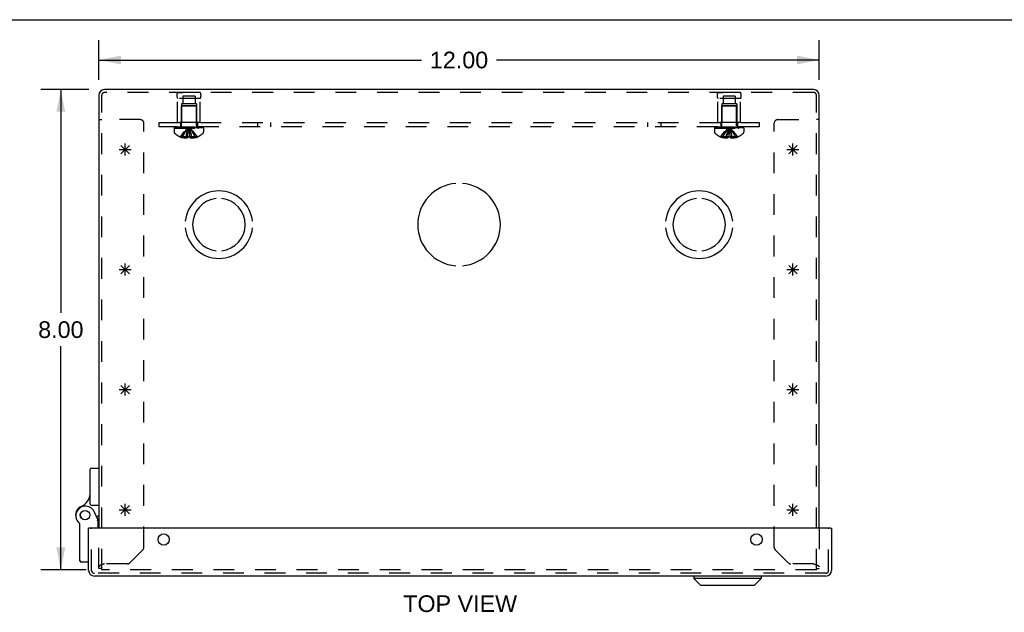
# Model space of a CAD drawing. Header units: inches. Extents: x 0 to 63, y 0 to 40.7.
# Tile 11 of 14: x 14.4 to 30.8, y 30.9 to 40.7. Entities that reach past the tile are written whole.
import ezdxf

# ---------------------------------------------------------------- set-up
doc = ezdxf.new("R2010")
doc.units = ezdxf.units.IN
doc.header["$LTSCALE"] = 3.462963
doc.header["$MEASUREMENT"] = 0
doc.linetypes.add('HIDDEN', pattern=[0.2, 0.1, -0.1])
doc.layers.get('0').update_dxf_attribs({"linetype": 'CONTINUOUS'})
for name, color, linetype in [('DEFAULT_2', 8, 'HIDDEN'), ('DIMENSIONS', 7, 'CONTINUOUS'), ('DOOR_ASSEMBLY', 7, 'CONTINUOUS'), ('OPEN', 7, 'CONTINUOUS'), ('SPOTWELDS', 7, 'CONTINUOUS'), ('SUBPANEL', 7, 'CONTINUOUS')]:
    doc.layers.add(name, color=color, linetype=linetype)
doc.styles.get("Standard").update_dxf_attribs({"font": 'arial.ttf'})
doc.dimstyles.new('DIMSTYLE_1', dxfattribs={"dimtxt": 0.277778, "dimasz": 0.37037, "dimexe": 0.09, "dimexo": 0.07, "dimgap": 0.0375, "dimtad": 0, "dimtih": 1, "dimtoh": 1, "dimzin": 4, "dimdsep": 46, "dimtxsty": 'Standard', "dimblk": '_FILLED', "dimblk1": '_FILLED', "dimblk2": '_FILLED', "dimcen": 0.09, "dimadec": 3, "dimazin": 1, "dimtfac": 1, "dimtdec": 3, "dimtofl": 0, "dimtmove": 0, "dimatfit": 3, "dimldrblk": '_FILLED', "dimfxl": 0, "dimtolj": 1, "dimtzin": 4, "dimarcsym": 0})

# ---------------------------------------------------------------- blocks, each defined once
blk = doc.blocks.new('_FILLED')
at = {"color": 0, "linetype": 'ByBlock'}
blk.add_solid([(0, 0), (-1, 0.2), (-1, -0.2)], dxfattribs=at)
blk = doc.blocks.new('*D1')
at = {"layer": 'DIMENSIONS', "color": 2, "linetype": 'Continuous'}
for p, q in [((15.711, 39.74), (15.711, 40.402)), ((27.711, 39.74), (27.711, 40.402)), ((15.711, 40.069), (21.087, 40.069)), ((27.711, 40.069), (22.336, 40.069))]:
    blk.add_line(p, q, dxfattribs=at)
at = {"layer": 'DIMENSIONS', "color": 2, "linetype": 'Continuous', "xscale": 0.3703703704, "yscale": 0.3703703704, "zscale": 0.3703703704, "rotation": 180}
blk.add_blockref('_FILLED', (15.711, 40.069), dxfattribs=at)
at = {"layer": 'DIMENSIONS', "color": 2, "linetype": 'Continuous', "xscale": 0.3703703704, "yscale": 0.3703703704, "zscale": 0.3703703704}
blk.add_blockref('_FILLED', (27.711, 40.069), dxfattribs=at)
at = {"layer": 'DIMENSIONS', "color": 2, "linetype": 'Continuous', "insert": (21.711, 40.208), "char_height": 0.2778, "width": 0.97067, "attachment_point": 2, "line_spacing_factor": 0.9}
blk.add_mtext('12.00', dxfattribs=at)
blk = doc.blocks.new('*D2')
at = {"layer": 'DIMENSIONS', "color": 2, "linetype": 'Continuous'}
for p, q in [((15.547, 39.576), (14.745, 39.576)), ((15.078, 39.576), (15.078, 35.854)), ((15.078, 31.576), (15.078, 35.298)), ((15.5, 31.576), (14.745, 31.576))]:
    blk.add_line(p, q, dxfattribs=at)
at = {"layer": 'DIMENSIONS', "color": 2, "linetype": 'Continuous', "xscale": 0.3703703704, "yscale": 0.3703703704, "zscale": 0.3703703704}
for p, rotation in [((15.078, 39.576), 90), ((15.078, 31.576), 270)]:
    blk.add_blockref('_FILLED', p, dxfattribs=dict(at, rotation=rotation))
at = {"layer": 'DIMENSIONS', "color": 2, "linetype": 'Continuous', "insert": (15.078, 35.715), "char_height": 0.2778, "width": 0.75485, "attachment_point": 2, "line_spacing_factor": 0.9}
blk.add_mtext('8.00', dxfattribs=at)

msp = doc.modelspace()

# ---------------------------------------------------------------- linework, layer by layer
at = {"color": 7, "linetype": 'Continuous'}
for p, q in [((0, 40.741), (62.963, 40.741)), ((15.711, 39.076), (15.759, 39.076)), ((27.711, 39.076), (27.663, 39.076))]:
    msp.add_line(p, q, dxfattribs=at)
at = {"color": 3, "linetype": 'Continuous'}
for p, q in [((27.617, 39.576), (15.806, 39.576)), ((15.711, 39.481), (15.711, 32.267)), ((27.711, 32.267), (27.711, 39.481))]:
    msp.add_line(p, q, dxfattribs=at)
at = {"color": 40, "linetype": 'Continuous'}
for p, q in [((16.22, 32.505), (16.078, 32.646)), ((16.078, 32.505), (16.22, 32.646)), ((16.149, 32.476), (16.149, 32.676)), ((27.345, 32.505), (27.203, 32.646)), ((27.203, 32.505), (27.345, 32.646)), ((27.274, 32.476), (27.274, 32.676)), ((16.049, 32.576), (16.249, 32.576)), ((27.174, 32.576), (27.374, 32.576))]:
    msp.add_line(p, q, dxfattribs=at)
at = {"color": 3, "linetype": 'Continuous'}
for centre, start, end in [((15.806, 39.481), 90, 180), ((27.617, 39.481), 0, 90)]:
    msp.add_arc(centre, 0.0948, start, end, dxfattribs=at)
at = {"layer": 'DEFAULT_2', "color": 8, "linetype": 'HIDDEN'}
for p, q in [((27.617, 39.528), (15.806, 39.528)), ((17.399, 39.528), (17.023, 39.528)), ((17.023, 39.528), (17.111, 39.528)), ((17.399, 39.528), (17.311, 39.528)), ((26.023, 39.528), (26.111, 39.528)), ((26.399, 39.528), (26.023, 39.528)), ((26.399, 39.528), (26.311, 39.528)), ((15.759, 31.576), (15.759, 39.481)), ((17.023, 39.028), (17.023, 39.428)), ((17.399, 39.428), (17.023, 39.428)), ((17.11, 39.465), (17.11, 39.34)), ((17.313, 39.465), (17.11, 39.465)), ((17.313, 39.465), (17.313, 39.34)), ((17.399, 39.028), (17.399, 39.428)), ((26.399, 39.428), (26.023, 39.428)), ((26.023, 39.028), (26.023, 39.428)), ((26.313, 39.465), (26.11, 39.465)), ((26.11, 39.465), (26.11, 39.34)), ((26.313, 39.465), (26.313, 39.34)), ((26.399, 39.028), (26.399, 39.428)), ((27.663, 31.576), (27.663, 39.481)), ((17.086, 39.34), (17.086, 39.028)), ((17.336, 39.34), (17.086, 39.34)), ((17.097, 39.308), (17.087, 39.298)), ((17.087, 38.97), (17.087, 39.298)), ((17.335, 39.298), (17.087, 39.298)), ((17.325, 39.308), (17.097, 39.308)), ((17.325, 39.308), (17.335, 39.298)), ((17.335, 38.97), (17.335, 39.298)), ((17.336, 39.34), (17.336, 39.028)), ((26.336, 39.34), (26.086, 39.34)), ((26.086, 39.34), (26.086, 39.028)), ((26.097, 39.308), (26.087, 39.298)), ((26.335, 39.298), (26.087, 39.298)), ((26.087, 38.97), (26.087, 39.298)), ((26.325, 39.308), (26.097, 39.308)), ((26.325, 39.308), (26.335, 39.298)), ((26.335, 38.97), (26.335, 39.298)), ((26.336, 39.34), (26.336, 39.028)), ((16.399, 39.076), (15.759, 39.076)), ((27.023, 39.076), (27.663, 39.076)), ((16.461, 31.949), (16.461, 39.014)), ((16.965, 38.933), (16.965, 38.872)), ((16.965, 38.933), (17.457, 38.933)), ((16.966, 38.953), (16.966, 38.938)), ((16.966, 38.953), (17.457, 38.953)), ((17.457, 38.938), (16.966, 38.938)), ((16.974, 38.938), (16.974, 38.953)), ((16.991, 38.953), (16.991, 38.938)), ((17.013, 38.953), (17.013, 38.938)), ((17.018, 38.938), (17.018, 38.953)), ((17.399, 39.028), (17.023, 39.028)), ((17.024, 38.953), (17.024, 38.938)), ((17.044, 38.953), (17.044, 38.938)), ((17.053, 38.953), (17.053, 38.938)), ((17.071, 38.953), (17.071, 38.938)), ((17.095, 38.938), (17.095, 38.953)), ((17.106, 38.953), (17.106, 38.938)), ((17.141, 38.953), (17.141, 38.938)), ((17.145, 38.953), (17.145, 38.938)), ((17.215, 38.923), (17.211, 38.948)), ((17.215, 38.923), (17.211, 38.948)), ((17.278, 38.953), (17.278, 38.938)), ((17.282, 38.938), (17.282, 38.953)), ((17.317, 38.953), (17.317, 38.938)), ((17.328, 38.953), (17.328, 38.938)), ((17.352, 38.953), (17.352, 38.938)), ((17.37, 38.938), (17.37, 38.953)), ((17.379, 38.953), (17.379, 38.938)), ((17.399, 38.953), (17.399, 38.938)), ((17.405, 38.953), (17.405, 38.938)), ((17.41, 38.953), (17.41, 38.938)), ((17.432, 38.938), (17.432, 38.953)), ((17.449, 38.953), (17.449, 38.938)), ((17.457, 38.938), (17.457, 38.953)), ((17.457, 38.933), (17.457, 38.872)), ((25.965, 38.933), (26.457, 38.933)), ((25.965, 38.933), (25.965, 38.872)), ((25.966, 38.953), (26.457, 38.953)), ((25.966, 38.953), (25.966, 38.938)), ((26.457, 38.938), (25.966, 38.938)), ((25.974, 38.938), (25.974, 38.953)), ((25.991, 38.953), (25.991, 38.938)), ((26.013, 38.953), (26.013, 38.938)), ((26.018, 38.938), (26.018, 38.953)), ((26.399, 39.028), (26.023, 39.028)), ((26.024, 38.953), (26.024, 38.938)), ((26.044, 38.953), (26.044, 38.938)), ((26.053, 38.953), (26.053, 38.938)), ((26.071, 38.953), (26.071, 38.938)), ((26.095, 38.938), (26.095, 38.953)), ((26.106, 38.953), (26.106, 38.938)), ((26.141, 38.953), (26.141, 38.938)), ((26.145, 38.953), (26.145, 38.938)), ((26.215, 38.923), (26.211, 38.948)), ((26.215, 38.923), (26.211, 38.948)), ((26.278, 38.953), (26.278, 38.938)), ((26.282, 38.938), (26.282, 38.953)), ((26.317, 38.953), (26.317, 38.938)), ((26.328, 38.953), (26.328, 38.938)), ((26.352, 38.953), (26.352, 38.938)), ((26.37, 38.938), (26.37, 38.953)), ((26.379, 38.953), (26.379, 38.938)), ((26.399, 38.953), (26.399, 38.938)), ((26.405, 38.953), (26.405, 38.938)), ((26.41, 38.953), (26.41, 38.938)), ((26.432, 38.938), (26.432, 38.953)), ((26.449, 38.953), (26.449, 38.938)), ((26.457, 38.938), (26.457, 38.953)), ((26.457, 38.933), (26.457, 38.872)), ((26.961, 31.949), (26.961, 39.014)), ((17.071, 38.787), (17.071, 38.787)), ((17.071, 38.787), (17.072, 38.787)), ((17.193, 38.787), (17.072, 38.787)), ((17.107, 38.787), (17.107, 38.774)), ((17.162, 38.787), (17.162, 38.765)), ((17.193, 38.787), (17.196, 38.816)), ((17.193, 38.787), (17.194, 38.787)), ((17.193, 38.787), (17.193, 38.774)), ((17.196, 38.816), (17.199, 38.844)), ((17.229, 38.787), (17.229, 38.787)), ((17.229, 38.787), (17.229, 38.774)), ((17.351, 38.787), (17.229, 38.787)), ((17.261, 38.787), (17.261, 38.765)), ((17.316, 38.787), (17.316, 38.774)), ((17.352, 38.787), (17.351, 38.787)), ((17.352, 38.787), (17.352, 38.787)), ((26.071, 38.787), (26.071, 38.787)), ((26.072, 38.787), (26.071, 38.787)), ((26.193, 38.787), (26.072, 38.787)), ((26.107, 38.787), (26.107, 38.774)), ((26.162, 38.787), (26.162, 38.765)), ((26.193, 38.787), (26.196, 38.816)), ((26.193, 38.787), (26.193, 38.774)), ((26.193, 38.787), (26.194, 38.787)), ((26.194, 38.787), (26.2, 38.787)), ((26.196, 38.816), (26.199, 38.844)), ((26.351, 38.787), (26.229, 38.787)), ((26.229, 38.787), (26.229, 38.787)), ((26.229, 38.787), (26.229, 38.774)), ((26.261, 38.787), (26.261, 38.765)), ((26.316, 38.787), (26.316, 38.774)), ((26.352, 38.787), (26.351, 38.787)), ((26.352, 38.787), (26.352, 38.787)), ((15.711, 31.594), (15.711, 32.267)), ((27.711, 32.267), (27.711, 31.594)), ((16.229, 31.692), (16.444, 31.907)), ((26.979, 31.907), (27.194, 31.692)), ((15.773, 31.663), (15.769, 31.661)), ((15.777, 31.664), (15.773, 31.663)), ((15.781, 31.666), (15.777, 31.664)), ((15.785, 31.667), (15.781, 31.666)), ((15.791, 31.669), (15.785, 31.667)), ((15.802, 31.673), (15.791, 31.669)), ((15.806, 31.674), (15.802, 31.673)), ((16.187, 31.674), (15.806, 31.674)), ((27.617, 31.674), (27.236, 31.674)), ((27.617, 31.674), (27.625, 31.671)), ((27.625, 31.671), (27.632, 31.669)), ((27.632, 31.669), (27.636, 31.668)), ((27.636, 31.668), (27.64, 31.666)), ((27.64, 31.666), (27.644, 31.665)), ((27.644, 31.665), (27.648, 31.663)), ((27.662, 31.658), (27.663, 31.658)), ((15.759, 31.594), (15.711, 31.594)), ((27.663, 31.576), (15.759, 31.576)), ((27.663, 31.594), (27.711, 31.594)), ((27.676, 31.653), (27.677, 31.652)), ((27.705, 31.635), (27.706, 31.635)), ((27.706, 31.635), (27.707, 31.634)), ((27.707, 31.634), (27.707, 31.633)), ((27.709, 31.632), (27.709, 31.631)), ((27.709, 31.631), (27.71, 31.63)), ((27.71, 31.63), (27.71, 31.63)), ((27.71, 31.63), (27.71, 31.629))]:
    msp.add_line(p, q, dxfattribs=at)
for points in [[(17.071, 38.787), (17.091, 38.816), (17.112, 38.844), (17.135, 38.871), (17.159, 38.897), (17.184, 38.923), (17.211, 38.948)], [(17.107, 38.787), (17.122, 38.816), (17.137, 38.844), (17.154, 38.871), (17.172, 38.897), (17.191, 38.923), (17.211, 38.948)], [(17.162, 38.787), (17.169, 38.816), (17.176, 38.844), (17.184, 38.871), (17.193, 38.897), (17.202, 38.923), (17.211, 38.948)], [(17.199, 38.844), (17.202, 38.871), (17.205, 38.897), (17.208, 38.923), (17.211, 38.948)], [(17.202, 38.871), (17.205, 38.897), (17.208, 38.923), (17.211, 38.948)], [(17.261, 38.787), (17.254, 38.816), (17.247, 38.844), (17.239, 38.871), (17.23, 38.897), (17.221, 38.923), (17.211, 38.948)], [(17.316, 38.787), (17.301, 38.816), (17.286, 38.844), (17.269, 38.871), (17.251, 38.897), (17.232, 38.923), (17.211, 38.948)], [(17.352, 38.787), (17.332, 38.816), (17.311, 38.844), (17.288, 38.871), (17.264, 38.897), (17.239, 38.923), (17.211, 38.948)], [(17.229, 38.787), (17.227, 38.816), (17.224, 38.844), (17.221, 38.871), (17.218, 38.897), (17.215, 38.923)], [(17.229, 38.787), (17.227, 38.816), (17.224, 38.844), (17.221, 38.871), (17.218, 38.897)], [(26.071, 38.787), (26.091, 38.816), (26.112, 38.844), (26.135, 38.871), (26.159, 38.897), (26.184, 38.923), (26.211, 38.948)], [(26.107, 38.787), (26.122, 38.816), (26.137, 38.844), (26.154, 38.871), (26.172, 38.897), (26.191, 38.923), (26.211, 38.948)], [(26.162, 38.787), (26.169, 38.816), (26.176, 38.844), (26.184, 38.871), (26.193, 38.897), (26.202, 38.923), (26.211, 38.948)], [(26.199, 38.844), (26.202, 38.871), (26.205, 38.897), (26.208, 38.923), (26.211, 38.948)], [(26.202, 38.871), (26.205, 38.897), (26.208, 38.923), (26.211, 38.948)], [(26.261, 38.787), (26.254, 38.816), (26.247, 38.844), (26.239, 38.871), (26.23, 38.897), (26.221, 38.923), (26.211, 38.948)], [(26.352, 38.787), (26.332, 38.816), (26.311, 38.844), (26.288, 38.871), (26.264, 38.897), (26.239, 38.923), (26.211, 38.948)], [(26.316, 38.787), (26.301, 38.816), (26.286, 38.844), (26.269, 38.871), (26.251, 38.897), (26.232, 38.923), (26.211, 38.948)], [(26.229, 38.787), (26.227, 38.816), (26.224, 38.844), (26.221, 38.871), (26.218, 38.897), (26.215, 38.923)], [(26.229, 38.787), (26.227, 38.816), (26.224, 38.844), (26.221, 38.871), (26.218, 38.897)], [(17.162, 38.765), (17.157, 38.765), (17.152, 38.766), (17.146, 38.766), (17.141, 38.767), (17.136, 38.768), (17.13, 38.769), (17.125, 38.77), (17.119, 38.771), (17.113, 38.772), (17.107, 38.774)], [(17.193, 38.774), (17.189, 38.772), (17.185, 38.77), (17.181, 38.769), (17.177, 38.768), (17.174, 38.767), (17.17, 38.766), (17.166, 38.765), (17.162, 38.765)], [(17.229, 38.787), (17.223, 38.787), (17.217, 38.787), (17.211, 38.787), (17.205, 38.787), (17.2, 38.787), (17.194, 38.787)], [(17.229, 38.774), (17.234, 38.772), (17.238, 38.77)], [(17.261, 38.765), (17.257, 38.765), (17.253, 38.766), (17.249, 38.767), (17.245, 38.768), (17.242, 38.769), (17.238, 38.77)], [(17.316, 38.774), (17.31, 38.772), (17.304, 38.771), (17.298, 38.77), (17.293, 38.769), (17.287, 38.768), (17.282, 38.767), (17.277, 38.766), (17.271, 38.766), (17.266, 38.765), (17.261, 38.765)], [(26.162, 38.765), (26.157, 38.765), (26.152, 38.766), (26.146, 38.766), (26.141, 38.767), (26.136, 38.768), (26.13, 38.769), (26.125, 38.77), (26.119, 38.771), (26.113, 38.772), (26.107, 38.774)], [(26.193, 38.774), (26.189, 38.772), (26.185, 38.77), (26.181, 38.769), (26.177, 38.768), (26.174, 38.767), (26.17, 38.766), (26.166, 38.765), (26.162, 38.765)], [(26.229, 38.787), (26.223, 38.787), (26.217, 38.787), (26.211, 38.787), (26.205, 38.787), (26.2, 38.787)], [(26.261, 38.765), (26.257, 38.765), (26.253, 38.766), (26.249, 38.767), (26.245, 38.768), (26.242, 38.769), (26.238, 38.77), (26.234, 38.772), (26.229, 38.774)], [(26.316, 38.774), (26.31, 38.772), (26.304, 38.771), (26.298, 38.77), (26.293, 38.769), (26.287, 38.768), (26.282, 38.767), (26.277, 38.766), (26.271, 38.766), (26.266, 38.765), (26.261, 38.765)], [(15.769, 31.661), (15.767, 31.66), (15.765, 31.66), (15.763, 31.659), (15.761, 31.658), (15.76, 31.658), (15.758, 31.657), (15.756, 31.656), (15.754, 31.655), (15.752, 31.655), (15.751, 31.654), (15.749, 31.653), (15.747, 31.653), (15.746, 31.652), (15.744, 31.651), (15.742, 31.65), (15.741, 31.65), (15.739, 31.649), (15.738, 31.648), (15.736, 31.648), (15.735, 31.647), (15.734, 31.646), (15.732, 31.645), (15.731, 31.645), (15.73, 31.644), (15.728, 31.643), (15.727, 31.642), (15.726, 31.642), (15.725, 31.641), (15.724, 31.64), (15.723, 31.64), (15.722, 31.639), (15.721, 31.638), (15.72, 31.637), (15.719, 31.637), (15.718, 31.636), (15.718, 31.635), (15.717, 31.635), (15.716, 31.634), (15.715, 31.633), (15.715, 31.632), (15.714, 31.632), (15.714, 31.631), (15.713, 31.63), (15.713, 31.63), (15.713, 31.629), (15.712, 31.628), (15.712, 31.627), (15.712, 31.627), (15.712, 31.626), (15.712, 31.625), (15.712, 31.624), (15.711, 31.624)], [(27.648, 31.663), (27.652, 31.662), (27.654, 31.661), (27.656, 31.66), (27.658, 31.66), (27.66, 31.659), (27.662, 31.658)], [(27.663, 31.658), (27.665, 31.657), (27.667, 31.656), (27.669, 31.655), (27.671, 31.655), (27.672, 31.654)], [(27.672, 31.654), (27.674, 31.653), (27.676, 31.653)], [(27.677, 31.652), (27.679, 31.651), (27.681, 31.65), (27.682, 31.65), (27.684, 31.649), (27.685, 31.648), (27.687, 31.648), (27.688, 31.647), (27.689, 31.646), (27.691, 31.645), (27.692, 31.645), (27.693, 31.644), (27.695, 31.643), (27.696, 31.642), (27.697, 31.642), (27.698, 31.641), (27.699, 31.64), (27.7, 31.64), (27.701, 31.639), (27.702, 31.638), (27.703, 31.637), (27.704, 31.637), (27.705, 31.636), (27.705, 31.635)], [(27.707, 31.633), (27.708, 31.632), (27.709, 31.632)], [(27.71, 31.629), (27.711, 31.628), (27.711, 31.627), (27.711, 31.627), (27.711, 31.626), (27.711, 31.625), (27.711, 31.624), (27.711, 31.624)]]:
    msp.add_lwpolyline(points, dxfattribs=at)
for centre, radius, start, end in [((15.806, 39.481), 0.0468, 90, 180), ((17.11, 39.478), 0.1, 150.0508, 209.9492), ((17.313, 39.478), 0.1, 330.0508, 29.9492), ((26.11, 39.478), 0.1, 150.0508, 209.9492), ((26.313, 39.478), 0.1, 330.0508, 29.9492), ((27.617, 39.481), 0.0468, 0, 90), ((16.399, 39.014), 0.062, 0, 90), ((27.023, 39.014), 0.062, 90, 180), ((17, 38.872), 0.035, 180, 229.0666), ((17.05, 38.97), 0.0372, 270, 300.0497), ((17.05, 38.97), 0.0372, 332.4601, 360), ((17.373, 38.97), 0.0372, 180, 207.5399), ((17.373, 38.97), 0.0372, 239.9503, 270), ((17.422, 38.872), 0.035, 310.9334, 360), ((26, 38.872), 0.035, 180, 229.0666), ((26.05, 38.97), 0.0372, 270, 300.0497), ((26.05, 38.97), 0.0372, 332.4601, 360), ((26.373, 38.97), 0.0372, 180, 207.5399), ((26.373, 38.97), 0.0372, 239.9503, 270), ((26.422, 38.872), 0.035, 310.9334, 360), ((17.211, 39.115), 0.357, 229.0666, 246.8273), ((17.211, 39.115), 0.357, 246.9983, 252.9593), ((17.211, 39.115), 0.357, 287.0407, 293.0017), ((17.211, 39.115), 0.357, 293.1727, 310.9334), ((26.211, 39.115), 0.357, 229.0666, 246.8273), ((26.211, 39.115), 0.357, 246.9983, 252.9593), ((26.211, 39.115), 0.357, 287.0407, 293.0017), ((26.211, 39.115), 0.357, 293.1727, 310.9334), ((16.401, 31.949), 0.06, 315, 360), ((27.021, 31.949), 0.06, 180, 225), ((16.187, 31.734), 0.06, 270, 315), ((27.236, 31.734), 0.06, 225, 270)]:
    msp.add_arc(centre, radius, start, end, dxfattribs=at)
at = {"layer": 'DOOR_ASSEMBLY', "color": 7, "linetype": 'Continuous'}
for p, q in [((15.567, 32.669), (15.567, 33.25)), ((15.587, 33.27), (15.711, 33.27)), ((15.587, 32.649), (15.711, 32.649)), ((15.701, 32.403), (15.632, 32.545)), ((15.711, 32.486), (15.677, 32.453)), ((15.397, 31.723), (15.397, 32.333)), ((15.687, 32.431), (15.711, 32.431)), ((15.701, 32.267), (15.701, 32.403)), ((15.556, 32.267), (15.541, 32.267)), ((27.901, 32.267), (27.916, 32.267)), ((15.541, 31.703), (15.417, 31.703)), ((25.621, 31.469), (25.621, 31.431)), ((26.746, 31.431), (25.621, 31.431)), ((25.739, 31.313), (25.621, 31.431)), ((26.628, 31.313), (26.746, 31.431)), ((26.746, 31.469), (26.746, 31.431)), ((26.628, 31.313), (25.739, 31.313))]:
    msp.add_line(p, q, dxfattribs=at)
at = {"layer": 'DOOR_ASSEMBLY', "color": 3, "linetype": 'Continuous'}
for p, q in [((15.541, 31.564), (15.541, 32.267)), ((27.901, 32.267), (15.556, 32.267)), ((27.916, 32.267), (27.916, 31.564)), ((27.822, 31.469), (15.636, 31.469))]:
    msp.add_line(p, q, dxfattribs=at)
at = {"layer": 'DOOR_ASSEMBLY', "color": 8, "linetype": 'HIDDEN'}
for p, q in [((15.589, 31.564), (15.589, 32.267)), ((27.868, 31.564), (27.868, 32.267)), ((27.822, 31.517), (15.636, 31.517))]:
    msp.add_line(p, q, dxfattribs=at)
at = {"layer": 'DOOR_ASSEMBLY', "color": 7, "linetype": 'Continuous'}
for points in [[(15.688, 32.4), (15.685, 32.399), (15.681, 32.398)], [(15.701, 32.403), (15.701, 32.403), (15.688, 32.4)]]:
    msp.add_lwpolyline(points, dxfattribs=at)
for radius in [0.079, 0.078]:
    msp.add_circle((15.481, 32.486), radius, dxfattribs=at)
at = {"layer": 'DOOR_ASSEMBLY', "color": 3, "linetype": 'Continuous'}
for centre in [(16.791, 32.079), (26.666, 32.079)]:
    msp.add_circle(centre, 0.0938, dxfattribs=at)
at = {"layer": 'DOOR_ASSEMBLY', "color": 7, "linetype": 'Continuous'}
for centre, radius, start, end in [((15.587, 33.25), 0.02, 90, 180), ((15.317, 32.859), 0.25, 293.8265, 360), ((15.587, 32.669), 0.02, 180, 270), ((15.481, 32.486), 0.158, 113.8265, 201.112), ((15.488, 32.474), 0.16, 26.148, 231.7894), ((15.377, 32.333), 0.02, 0, 51.7894), ((15.417, 31.723), 0.02, 180, 270)]:
    msp.add_arc(centre, radius, start, end, dxfattribs=at)
at = {"layer": 'DOOR_ASSEMBLY', "color": 3, "linetype": 'Continuous'}
for centre, start, end in [((15.636, 31.564), 180, 270), ((27.822, 31.564), 270, 360)]:
    msp.add_arc(centre, 0.0948, start, end, dxfattribs=at)
at = {"layer": 'DOOR_ASSEMBLY', "color": 8, "linetype": 'HIDDEN'}
for centre, start, end in [((15.636, 31.564), 180, 270), ((27.822, 31.564), 270, 360)]:
    msp.add_arc(centre, 0.0468, start, end, dxfattribs=at)
at = {"layer": 'OPEN', "color": 40, "linetype": 'Continuous'}
for centre, radius, start, end in [((17.711, 37.326), 0.562, 5.6112, 174.3888), ((21.711, 37.326), 0.688, 94.5886, 265.4114), ((21.711, 37.326), 0.688, 274.5886, 85.4114), ((25.711, 37.326), 0.562, 5.6112, 174.3888), ((17.711, 37.326), 0.438, 95.9037, 264.0963), ((17.711, 37.326), 0.438, 275.9037, 84.0963), ((25.711, 37.326), 0.438, 95.9037, 264.0963), ((25.711, 37.326), 0.438, 275.9037, 84.0963), ((17.711, 37.326), 0.562, 185.6112, 354.3888), ((25.711, 37.326), 0.562, 185.6112, 354.3888)]:
    msp.add_arc(centre, radius, start, end, dxfattribs=at)
at = {"layer": 'SPOTWELDS', "color": 40, "linetype": 'Continuous'}
for p, q in [((16.049, 38.576), (16.249, 38.576)), ((16.078, 38.505), (16.22, 38.646)), ((16.22, 38.505), (16.078, 38.646)), ((16.149, 38.476), (16.149, 38.676)), ((27.174, 38.576), (27.374, 38.576)), ((27.203, 38.505), (27.345, 38.646)), ((27.345, 38.505), (27.203, 38.646)), ((27.274, 38.476), (27.274, 38.676)), ((16.049, 36.576), (16.249, 36.576)), ((16.078, 36.505), (16.22, 36.646)), ((16.22, 36.505), (16.078, 36.646)), ((16.149, 36.476), (16.149, 36.676)), ((27.174, 36.576), (27.374, 36.576)), ((27.203, 36.505), (27.345, 36.646)), ((27.345, 36.505), (27.203, 36.646)), ((27.274, 36.476), (27.274, 36.676)), ((16.22, 34.505), (16.078, 34.646)), ((16.078, 34.505), (16.22, 34.646)), ((16.149, 34.476), (16.149, 34.676)), ((27.345, 34.505), (27.203, 34.646)), ((27.203, 34.505), (27.345, 34.646)), ((27.274, 34.476), (27.274, 34.676)), ((16.049, 34.576), (16.249, 34.576)), ((27.174, 34.576), (27.374, 34.576))]:
    msp.add_line(p, q, dxfattribs=at)
at = {"layer": 'SUBPANEL', "color": 8, "linetype": 'HIDDEN'}
for p, q in [((16.711, 39.028), (16.711, 38.953)), ((16.711, 39.028), (26.711, 39.028)), ((26.711, 38.953), (16.711, 38.953)), ((17.071, 39.028), (17.071, 38.953)), ((17.352, 39.028), (17.352, 38.953)), ((18.352, 39.028), (18.352, 38.953)), ((18.57, 39.028), (18.57, 38.953)), ((24.852, 39.028), (24.852, 38.953)), ((25.07, 39.028), (25.07, 38.953)), ((26.071, 39.028), (26.071, 38.953)), ((26.352, 39.028), (26.352, 38.953)), ((26.711, 39.028), (26.711, 38.953))]:
    msp.add_line(p, q, dxfattribs=at)

# ---------------------------------------------------------------- texts
at = {"layer": 'DIMENSIONS', "color": 2, "linetype": 'Continuous', "insert": (21.73, 31.149), "char_height": 0.2778, "width": 1.89281, "attachment_point": 2, "line_spacing_factor": 0.9}
msp.add_mtext('TOP VIEW', dxfattribs=at)

# ---------------------------------------------------------------- dimensions: what is measured, and where the dimension line sits
at = {"layer": 'DIMENSIONS', "color": 2, "linetype": 'Continuous'}
for base, p1, p2, angle, picture, middle in [((15.711, 40.069), (27.711, 40.472), (15.711, 40.472), 180, '*D1', (21.723, 40.067)), ((15.078, 31.576), (15.617, 39.576), (15.57, 31.576), 270, '*D2', (15.076, 35.574))]:
    dim = msp.add_linear_dim(base=base, p1=p1, p2=p2, angle=angle, dimstyle='DIMSTYLE_1', dxfattribs=at)
    dim.commit()
    dim.dimension.update_dxf_attribs({"geometry": picture, "text_midpoint": middle, "dimtype": 160})

doc.saveas('drawing.dxf')
